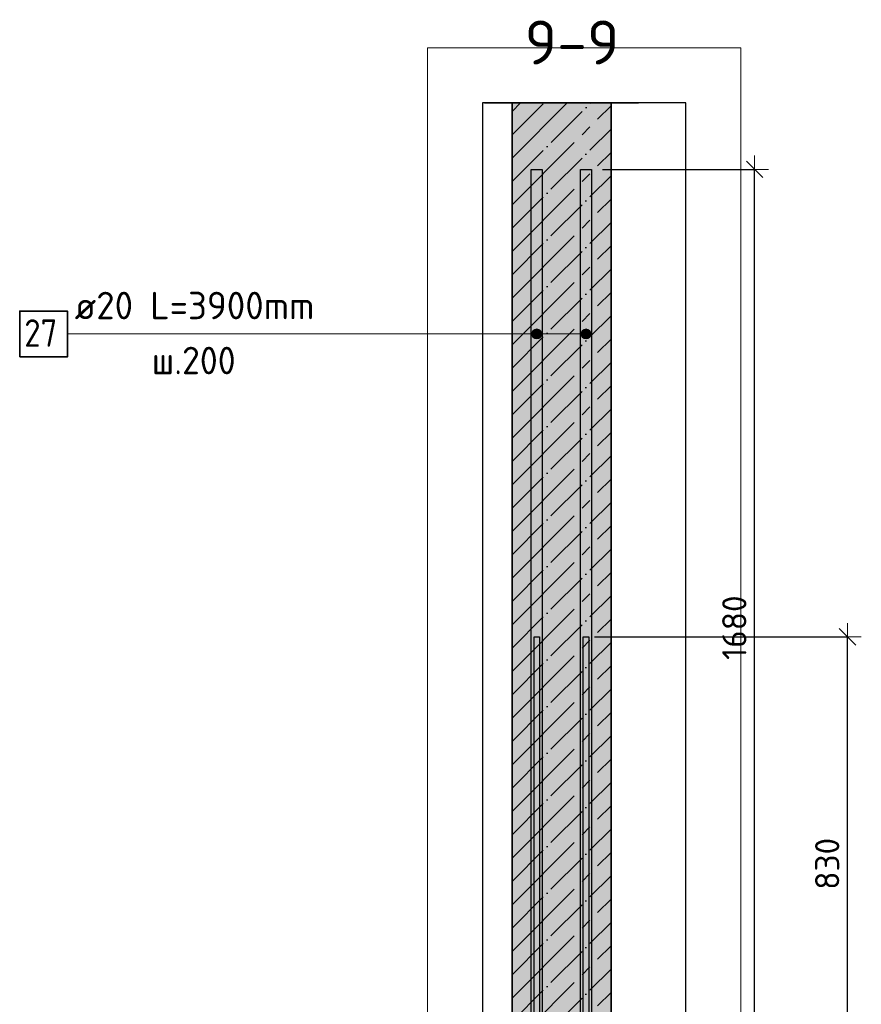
# Model space of a CAD drawing. Header units: millimetres. Extents: x -2995 to 60896, y -2809 to 57831.
# Tile 61 of 169: x 22997 to 24527, y 55724 to 57515. Entities that reach past the tile are written whole.
import ezdxf

# ---------------------------------------------------------------- set-up
doc = ezdxf.new("R2010")
doc.units = ezdxf.units.MM
doc.header["$PDMODE"] = 65
doc.linetypes.add('______11', pattern=[100, 80, -10, 0, -10])
doc.linetypes.add('______5', pattern=[220, 160, -20, 20, -20])
for name, color, linetype, lineweight in [('Standard', 7, 'Continuous', 25), ('Арм.стержн. вертикальными 1', 22, 'Continuous', 35), ('Размерная линия_ общее', 7, 'Continuous', 13)]:
    doc.layers.add(name, color=color, linetype=linetype, lineweight=lineweight)
doc.layers.add('Арм.стержн. вертикальными 2', color=7, linetype='Continuous', lineweight=35, true_color=0x006e00)
doc.styles.add('ISOCPEUR', font='ISOCPEUR')
doc.dimstyles.new('DIMSTYLE_5', dxfattribs={"dimtxt": 44, "dimasz": 50, "dimexe": 0, "dimexo": 0, "dimgap": 22, "dimtad": 2, "dimdec": 0, "dimrnd": 5, "dimzin": 12, "dimdsep": 46, "dimtxsty": 'ISOCPEUR', "dimblk1": 'ALL_ML_STRICH', "dimblk2": 'ALL_ML_STRICH', "dimsah": 1, "dimcen": 0, "dimclrd": 7, "dimclre": 256, "dimclrt": 7, "dimadec": 0, "dimazin": 0, "dimtfac": 1, "dimtdec": 0, "dimtix": 1, "dimtmove": 2, "dimatfit": 3, "dimfxl": 0, "dimtzin": 0, "dimlwd": 0, "dimlwe": -3, "dimarcsym": 0})

# ---------------------------------------------------------------- blocks, each defined once
blk = doc.blocks.new('ALL_ML_STRICH')
at = {"color": 0, "linetype": 'ByBlock', "lineweight": -2}
for p, q in [((0, -0.5), (0, 0.5)), ((-1, 0), (0.5, 0)), ((-0.3, -0.3), (0.3, 0.3))]:
    blk.add_line(p, q, dxfattribs=at)
blk = doc.blocks.new('*D320')
at = {"layer": 'DEFPOINTS', "color": 7, "linetype": 'Continuous', "lineweight": 13, "transparency": 33554687}
for p in [(24036.8, 57242.6), (24072.3, 55562.6), (24333.4, 55562.6)]:
    blk.add_point(p, dxfattribs=at)
at = {"layer": 'Размерная линия_ общее', "color": 253, "linetype": 'Continuous', "lineweight": -2, "true_color": 0xa0a0a0, "transparency": 33554687}
for p, q in [((24056.8, 57242.6), (24333.4, 57242.6)), ((24092.3, 55562.6), (24333.4, 55562.6))]:
    blk.add_line(p, q, dxfattribs=at)
at = {"layer": 'Размерная линия_ общее', "color": 7, "linetype": 'Continuous', "lineweight": -2, "transparency": 33554687}
blk.add_line((24333.4, 55562.6), (24333.4, 57242.6), dxfattribs=at)
at = {"layer": 'Размерная линия_ общее', "color": 7, "linetype": 'Continuous', "lineweight": 13, "transparency": 33554687, "xscale": 50, "yscale": 50, "zscale": 50}
for p, rotation in [((24333.4, 57242.6), 90), ((24333.4, 55562.6), 270)]:
    blk.add_blockref('ALL_ML_STRICH', p, dxfattribs=dict(at, rotation=rotation))
at = {"layer": 'Размерная линия_ общее', "color": 7, "linetype": 'Continuous', "lineweight": 13, "transparency": 33554687, "insert": (24296.4, 56409.2), "char_height": 44, "width": 176, "attachment_point": 5, "rotation": 90, "style": 'ISOCPEUR'}
blk.add_mtext('\\A1;{1680}', dxfattribs=at)
blk = doc.blocks.new('*D324')
at = {"layer": 'DEFPOINTS', "color": 7, "linetype": 'Continuous', "lineweight": 13, "transparency": 33554687}
for p in [(24022.3, 56392.6), (24072.3, 55562.6), (24502.3, 55562.6)]:
    blk.add_point(p, dxfattribs=at)
at = {"layer": 'Размерная линия_ общее', "color": 253, "linetype": 'Continuous', "lineweight": -2, "true_color": 0xa0a0a0, "transparency": 33554687}
for p, q in [((24042.3, 56392.6), (24502.3, 56392.6)), ((24092.3, 55562.6), (24502.3, 55562.6))]:
    blk.add_line(p, q, dxfattribs=at)
at = {"layer": 'Размерная линия_ общее', "color": 7, "linetype": 'Continuous', "lineweight": -2, "transparency": 33554687}
blk.add_line((24502.3, 55562.6), (24502.3, 56392.6), dxfattribs=at)
at = {"layer": 'Размерная линия_ общее', "color": 7, "linetype": 'Continuous', "lineweight": 13, "transparency": 33554687, "xscale": 50, "yscale": 50, "zscale": 50}
for p, rotation in [((24502.3, 56392.6), 90), ((24502.3, 55562.6), 270)]:
    blk.add_blockref('ALL_ML_STRICH', p, dxfattribs=dict(at, rotation=rotation))
at = {"layer": 'Размерная линия_ общее', "color": 7, "linetype": 'Continuous', "lineweight": 13, "transparency": 33554687, "insert": (24465.3, 55979.8), "char_height": 44, "width": 132, "attachment_point": 5, "rotation": 90, "style": 'ISOCPEUR'}
blk.add_mtext('\\A1;{830}', dxfattribs=at)

msp = doc.modelspace()

# ---------------------------------------------------------------- hatches: boundary and pattern name
at = {"linetype": 'Continuous', "lineweight": -3, "true_color": 0xc7c7c7, "transparency": 33554687}
msp.add_hatch(color=9, dxfattribs=at).paths.add_polyline_path([(23892.3, 55562.6), (24072.3, 55562.6), (24072.3, 57363.3), (23892.3, 57363.3)])
at = {"layer": 'Арм.стержн. вертикальными 2', "linetype": 'Continuous', "lineweight": 13, "transparency": 33554687}
for points in [[(23929.5, 56938.8), (23929.5, 56947.8), (23928.3, 56943.3)], [(23929.5, 56947.8), (23932.8, 56935.6), (23932.8, 56951)], [(23929.5, 56947.8), (23929.5, 56938.8), (23932.8, 56935.6)], [(23932.8, 56951), (23937.3, 56934.3), (23937.3, 56952.3)], [(23932.8, 56951), (23932.8, 56935.6), (23937.3, 56934.3)], [(23937.3, 56952.3), (23937.3, 56934.3), (23941.8, 56935.6)], [(23937.3, 56952.3), (23941.8, 56935.6), (23941.8, 56951)], [(23941.8, 56951), (23941.8, 56935.6), (23945, 56938.8)], [(23941.8, 56951), (23945, 56938.8), (23945, 56947.8)], [(23945, 56947.8), (23945, 56938.8), (23946.3, 56943.3)], [(24019.1, 56938.8), (24019.1, 56947.8), (24017.8, 56943.3)], [(24019.1, 56947.8), (24022.3, 56935.6), (24022.3, 56951)], [(24019.1, 56947.8), (24019.1, 56938.8), (24022.3, 56935.6)], [(24022.3, 56951), (24026.8, 56934.3), (24026.8, 56952.3)], [(24022.3, 56951), (24022.3, 56935.6), (24026.8, 56934.3)], [(24026.8, 56952.3), (24026.8, 56934.3), (24031.3, 56935.6)], [(24026.8, 56952.3), (24031.3, 56935.6), (24031.3, 56951)], [(24031.3, 56951), (24031.3, 56935.6), (24034.6, 56938.8)], [(24031.3, 56951), (24034.6, 56938.8), (24034.6, 56947.8)], [(24034.6, 56947.8), (24034.6, 56938.8), (24035.8, 56943.3)]]:
    msp.add_hatch(color=7, dxfattribs=at).paths.add_polyline_path(points)

# ---------------------------------------------------------------- linework, layer by layer
at = {"color": 7, "linetype": 'Continuous', "lineweight": 25, "transparency": 33554687}
msp.add_line((23842.3, 57363.3), (24122.3, 57363.3), dxfattribs=at)
at = {"color": 253, "linetype": '______11', "lineweight": -3, "true_color": 0xababab, "transparency": 33554687}
for p, q in [((23892.3, 57220.6), (24035.1, 57363.3)), ((23892.3, 57305.4), (23950.2, 57363.3)), ((23892.3, 57135.7), (24072.3, 57315.7)), ((23892.3, 57050.9), (24072.3, 57230.9)), ((23892.3, 56966), (24072.3, 57146)), ((23892.3, 56881.2), (24072.3, 57061.2)), ((23892.3, 56796.3), (24072.3, 56976.3)), ((23892.3, 56711.5), (24072.3, 56891.5)), ((23892.3, 56626.6), (24072.3, 56806.6)), ((23892.3, 56541.8), (24072.3, 56721.8)), ((23892.3, 56456.9), (24072.3, 56636.9)), ((23892.3, 56372.1), (24072.3, 56552.1)), ((23892.3, 56287.2), (24072.3, 56467.2)), ((23892.3, 56202.4), (24072.3, 56382.4)), ((23892.3, 56117.5), (24072.3, 56297.5)), ((23892.3, 56032.7), (24072.3, 56212.7)), ((23892.3, 55947.8), (24072.3, 56127.8)), ((23892.3, 55862.9), (24072.3, 56042.9)), ((23892.3, 55778.1), (24072.3, 55958.1)), ((23892.3, 55693.2), (24072.3, 55873.2)), ((23892.3, 55608.4), (24072.3, 55788.4))]:
    msp.add_line(p, q, dxfattribs=at)
at = {"color": 253, "linetype": '______5', "lineweight": -3, "true_color": 0xababab, "transparency": 33554687}
for p, q in [((23892.3, 57263), (23992.6, 57363.3)), ((23892.3, 57347.9), (23907.8, 57363.3)), ((23892.3, 57178.2), (24072.3, 57358.2)), ((23892.3, 57093.3), (24072.3, 57273.3)), ((23892.3, 57008.5), (24072.3, 57188.5)), ((23892.3, 56923.6), (24072.3, 57103.6)), ((23892.3, 56838.8), (24072.3, 57018.8)), ((23892.3, 56753.9), (24072.3, 56933.9)), ((23892.3, 56669.1), (24072.3, 56849.1)), ((23892.3, 56584.2), (24072.3, 56764.2)), ((23892.3, 56499.3), (24072.3, 56679.3)), ((23892.3, 56414.5), (24072.3, 56594.5)), ((23892.3, 56329.6), (24072.3, 56509.6)), ((23892.3, 56244.8), (24072.3, 56424.8)), ((23892.3, 56159.9), (24072.3, 56339.9)), ((23892.3, 56075.1), (24072.3, 56255.1)), ((23892.3, 55990.2), (24072.3, 56170.2)), ((23892.3, 55905.4), (24072.3, 56085.4)), ((23892.3, 55820.5), (24072.3, 56000.5)), ((23892.3, 55735.7), (24072.3, 55915.7)), ((23892.3, 55650.8), (24072.3, 55830.8)), ((23892.3, 55566), (24072.3, 55746))]:
    msp.add_line(p, q, dxfattribs=at)
at = {"color": 7, "linetype": 'Continuous', "lineweight": 35, "transparency": 33554687}
for p, q in [((23892.3, 57363.3), (23892.3, 55562.6)), ((24072.3, 55562.6), (24072.3, 57363.3))]:
    msp.add_line(p, q, dxfattribs=at)
at = {"layer": 'Standard', "color": 52, "linetype": 'Continuous', "lineweight": -3, "transparency": 33554687}
for p, q in [((23838.3, 57363.3), (23838.3, 52156.7)), ((24208.3, 57363.3), (23838.3, 57363.3)), ((23838.3, 57363.3), (23838.3, 52156.7)), ((24208.3, 57363.3), (23838.3, 57363.3)), ((24208.3, 52156.7), (24208.3, 57363.3)), ((24208.3, 52156.7), (24208.3, 57363.3))]:
    msp.add_line(p, q, dxfattribs=at)
at = {"layer": 'Standard', "color": 7, "linetype": 'Continuous', "lineweight": 13, "transparency": 33554687}
msp.add_lwpolyline([(23738.3, 52056.7), (24308.3, 52056.7), (24308.3, 57463.3), (23738.3, 57463.3), (23738.3, 52056.7)], dxfattribs=at)
at = {"layer": 'Арм.стержн. вертикальными 1', "color": 4, "linetype": 'Continuous', "lineweight": 25, "transparency": 33554687}
for points in [[(23932.3, 52262.6), (23932.3, 56392.6), (23942.3, 56392.6), (23942.3, 52262.6), (23932.3, 52262.6)], [(24021.8, 52262.6), (24021.8, 56392.6), (24031.8, 56392.6), (24031.8, 52262.6), (24021.8, 52262.6)]]:
    msp.add_lwpolyline(points, dxfattribs=at)
at = {"layer": 'Арм.стержн. вертикальными 2', "color": 7, "linetype": 'Continuous', "lineweight": 13, "transparency": 33554687}
for p, q in [((23083.7, 56943.3), (23836.2, 56943.3)), ((23836.2, 56943.3), (23937.3, 56943.3)), ((23836.2, 56943.3), (24026.8, 56943.3)), ((23928.3, 56943.3), (23928.3, 56943.3)), ((23937.3, 56952.3), (23937.3, 56952.3)), ((23946.3, 56943.3), (23946.3, 56943.3)), ((24017.8, 56943.3), (24017.8, 56943.3)), ((24026.8, 56952.3), (24026.8, 56952.3)), ((24035.8, 56943.3), (24035.8, 56943.3)), ((23937.3, 56934.3), (23937.3, 56934.3)), ((24026.8, 56934.3), (24026.8, 56934.3))]:
    msp.add_line(p, q, dxfattribs=at)
at = {"layer": 'Арм.стержн. вертикальными 2', "color": 7, "linetype": 'Continuous', "lineweight": 25, "transparency": 33554687}
for points in [[(23947.3, 57242.6), (23947.2, 53342.6), (23927.2, 53342.6), (23927.3, 57242.6), (23947.3, 57242.6)], [(24036.8, 57242.6), (24036.8, 53342.6), (24016.8, 53342.6), (24016.8, 57242.6), (24036.8, 57242.6)]]:
    msp.add_lwpolyline(points, dxfattribs=at)
at = {"layer": 'Арм.стержн. вертикальными 2', "color": 7, "linetype": 'Continuous', "lineweight": 35, "transparency": 33554687}
msp.add_lwpolyline([(22997, 56901.6), (23083.7, 56901.6), (23083.7, 56985), (22997, 56985), (22997, 56901.6)], dxfattribs=at)
at = {"layer": 'Арм.стержн. вертикальными 2', "color": 7, "linetype": 'Continuous', "lineweight": 13, "transparency": 33554687}
for centre in [(23937.3, 56943.3), (24026.8, 56943.3)]:
    msp.add_circle(centre, 9, dxfattribs=at)

# ---------------------------------------------------------------- texts
at = {"layer": 'Standard', "color": 7, "linetype": 'Continuous', "lineweight": 13, "transparency": 33554687, "insert": (23915.2, 57433.3), "char_height": 80, "width": 204.522, "attachment_point": 7, "style": 'ISOCPEUR'}
msp.add_mtext('\\A1;{\\fISOCPEUR|i0|b0;\\H80.000000;\\W1.000000;\\C7;9-9}\\P', dxfattribs=at)
at = {"layer": 'Арм.стержн. вертикальными 2', "color": 7, "linetype": 'Continuous', "lineweight": 25, "transparency": 33554687, "char_height": 50, "attachment_point": 7, "style": 'ISOCPEUR'}
for s, insert, width in [('\\W0.98;ø20 L=3900mm ', (23097, 56970), 499.241), ('\\W0.87;27', (23005.3, 56920), 91.802), ('\\W0.95;ш.200 ', (23237, 56870), 218.666)]:
    msp.add_mtext(s, dxfattribs=dict(at, insert=insert, width=width))

# ---------------------------------------------------------------- dimensions: what is measured, and where the dimension line sits
at = {"layer": 'Размерная линия_ общее', "color": 7, "linetype": 'Continuous', "lineweight": 13, "transparency": 33554687}
for base, p2, picture, middle in [((24333.4, 57242.6), (24056.8, 57242.6), '*D320', (24296.4, 56409.2)), ((24502.3, 56392.6), (24042.3, 56392.6), '*D324', (24465.3, 55979.8))]:
    dim = msp.add_linear_dim(base=base, p1=(24092.3, 55562.6), p2=p2, angle=90, dimstyle='DIMSTYLE_5', override={"dimpost": '<>', "dimclrd": 7, "dimclre": 253, "dimclrt": 7, "dimlwd": 0, "dimlwe": 65533}, dxfattribs=at)
    dim.commit()
    dim.dimension.update_dxf_attribs({"geometry": picture, "text_midpoint": middle, "dimtype": 160})

doc.saveas('drawing.dxf')
